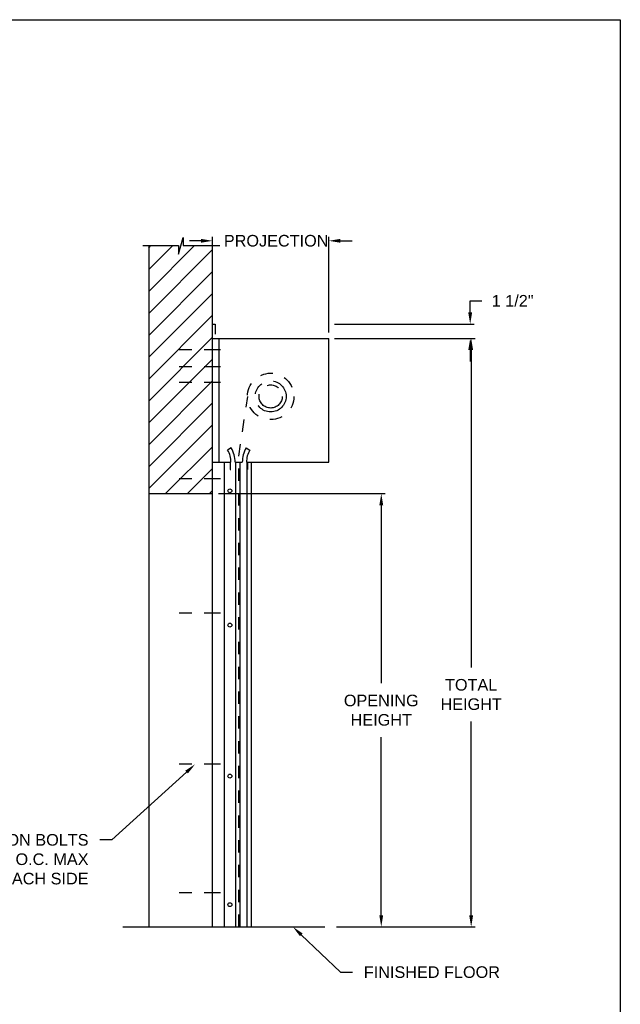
# Model space of a CAD drawing. Header units: inches. Extents: x 169.6 to 213.8, y 195 to 266.5.
# Tile 10 of 49: x 184.2 to 189.1, y 199.8 to 207.8. Entities that reach past the tile are written whole.
import ezdxf
from ezdxf import colors
from ezdxf.entities.mleader import LeaderData, LeaderLine
from ezdxf.math import Vec2, Vec3

# ---------------------------------------------------------------- set-up
doc = ezdxf.new("R2010")
doc.units = ezdxf.units.IN
doc.header["$LTSCALE"] = 0.25
doc.header["$MEASUREMENT"] = 0
for name, pattern in [('CENTER', [2, 1.25, -0.25, 0.25, -0.25]), ('CENTER2', [1.125, 0.75, -0.125, 0.125, -0.125]), ('HIDDEN', [0.375, 0.25, -0.125])]:
    doc.linetypes.add(name, pattern=pattern)
doc.layers.add('ANNOTATIONS', color=1, linetype='Continuous')
doc.layers.add('RHX LH F.O.H.', color=7, linetype='Continuous')
doc.styles.add('ARIAL', font='arial.ttf', dxfattribs={"height": 0.09375})
doc.dimstyles.new('STANDARD$0', dxfattribs={"dimtxt": 0.09375, "dimasz": 0.09375, "dimexe": 0.03125, "dimexo": 0.046875, "dimgap": 0.09, "dimtad": 0, "dimtih": 1, "dimtoh": 1, "dimdec": 4, "dimzin": 0, "dimdsep": 46, "dimtxsty": 'ARIAL', "dimcen": 0.09, "dimadec": 0, "dimazin": 0, "dimtfac": 1, "dimtdec": 4, "dimtofl": 0, "dimtmove": 0, "dimatfit": 1, "dimfxl": 1, "dimtolj": 1, "dimtzin": 0, "dimarcsym": 0})

# ---------------------------------------------------------------- blocks, each defined once
blk = doc.blocks.new('*D50')
at = {"layer": 'ANNOTATIONS', "color": 0, "lineweight": -2, "transparency": 16777216}
for p, q in [((185.7061, 205.9976), (185.6124, 205.9976)), ((185.7999, 205.3722), (185.7999, 206.0288)), ((186.7374, 205.2571), (186.7374, 206.0288)), ((186.8311, 205.9976), (186.9249, 205.9976))]:
    blk.add_line(p, q, dxfattribs=at)
at = {"layer": 'ANNOTATIONS', "color": 0, "transparency": 16777216}
for points in [[(185.7061, 206.0132), (185.7061, 205.9819), (185.7999, 205.9976)], [(186.8311, 206.0132), (186.8311, 205.9819), (186.7374, 205.9976)]]:
    blk.add_solid(points, dxfattribs=at)
at = {"layer": 'defpoints', "color": 0, "transparency": 16777216}
for p in [(186.7374, 205.9976), (185.7999, 205.3253), (186.7374, 205.2102)]:
    blk.add_point(p, dxfattribs=at)
at = {"layer": 'ANNOTATIONS', "color": 0, "transparency": 16777216, "insert": (186.3127, 205.9976), "char_height": 0.09375, "attachment_point": 5, "style": 'ARIAL'}
blk.add_mtext('\\A1;PROJECTION', dxfattribs=at)
blk = doc.blocks.new('*D51')
at = {"layer": 'ANNOTATIONS', "color": 0, "lineweight": -2, "transparency": 16777216}
for p, q in [((187.8786, 205.419), (187.8786, 205.5128)), ((187.8786, 205.5128), (187.9724, 205.5128)), ((186.7843, 205.3253), (187.9099, 205.3253)), ((186.7843, 205.2102), (187.9099, 205.2102)), ((187.8786, 205.1165), (187.8786, 205.0227))]:
    blk.add_line(p, q, dxfattribs=at)
at = {"layer": 'ANNOTATIONS', "color": 0, "transparency": 16777216}
for points in [[(187.863, 205.419), (187.8943, 205.419), (187.8786, 205.3253)], [(187.863, 205.1165), (187.8943, 205.1165), (187.8786, 205.2102)]]:
    blk.add_solid(points, dxfattribs=at)
at = {"layer": 'defpoints', "color": 0, "transparency": 16777216}
for p in [(186.7374, 205.3253), (187.8786, 205.3253), (186.7374, 205.2102)]:
    blk.add_point(p, dxfattribs=at)
at = {"layer": 'ANNOTATIONS', "color": 0, "transparency": 16777216, "insert": (188.2211, 205.5128), "char_height": 0.09375, "attachment_point": 5, "style": 'ARIAL'}
blk.add_mtext('\\A1;1 1/2"', dxfattribs=at)
blk = doc.blocks.new('*D54')
at = {"layer": 'ANNOTATIONS', "color": 0, "lineweight": -2, "transparency": 16777216}
for p, q in [((185.8468, 203.9569), (187.1922, 203.9569)), ((187.161, 203.8631), (187.161, 202.426)), ((187.161, 200.554), (187.161, 201.9911)), ((186.7999, 200.4602), (187.1922, 200.4602))]:
    blk.add_line(p, q, dxfattribs=at)
at = {"layer": 'ANNOTATIONS', "color": 0, "transparency": 16777216}
for points in [[(187.1453, 203.8631), (187.1766, 203.8631), (187.161, 203.9569)], [(187.1453, 200.554), (187.1766, 200.554), (187.161, 200.4602)]]:
    blk.add_solid(points, dxfattribs=at)
at = {"layer": 'defpoints', "color": 0, "transparency": 16777216}
for p in [(185.7999, 203.9569), (187.161, 203.9569), (186.753, 200.4602)]:
    blk.add_point(p, dxfattribs=at)
at = {"layer": 'ANNOTATIONS', "color": 0, "transparency": 16777216, "insert": (187.161, 202.2086), "char_height": 0.09375, "attachment_point": 5, "style": 'ARIAL'}
blk.add_mtext('\\A1;OPENING \\PHEIGHT', dxfattribs=at)
blk = doc.blocks.new('*D55')
at = {"layer": 'ANNOTATIONS', "color": 0, "lineweight": -2, "transparency": 16777216}
for p, q in [((186.7843, 205.2102), (187.9177, 205.2102)), ((187.8864, 205.1165), (187.8864, 202.5527)), ((187.8864, 200.554), (187.8864, 202.1178)), ((186.7999, 200.4602), (187.9177, 200.4602))]:
    blk.add_line(p, q, dxfattribs=at)
at = {"layer": 'ANNOTATIONS', "color": 0, "transparency": 16777216}
for points in [[(187.8708, 205.1165), (187.9021, 205.1165), (187.8864, 205.2102)], [(187.8708, 200.554), (187.9021, 200.554), (187.8864, 200.4602)]]:
    blk.add_solid(points, dxfattribs=at)
at = {"layer": 'defpoints', "color": 0, "transparency": 16777216}
for p in [(186.7374, 205.2102), (186.753, 200.4602), (187.8864, 200.4602)]:
    blk.add_point(p, dxfattribs=at)
at = {"layer": 'ANNOTATIONS', "color": 0, "transparency": 16777216, "insert": (187.8864, 202.3352), "char_height": 0.09375, "attachment_point": 5, "style": 'ARIAL'}
blk.add_mtext('\\A1;TOTAL\\PHEIGHT', dxfattribs=at)

msp = doc.modelspace()

# ---------------------------------------------------------------- hatches: boundary and pattern name
at = {"layer": 'RHX LH F.O.H.', "linetype": 'Continuous'}
h = msp.add_hatch(dxfattribs=at)
h.set_pattern_fill('ANSI31', color=256, style=0)
h.set_pattern_definition([(45, (-16.02855, -58.12684), (-0.088388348, 0.088388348), [])])
h.paths.add_polyline_path([(185.79988, 205.22401), (185.79988, 205.9586), (185.56339, 205.9586), (185.56339, 206.02326), (185.52498, 205.8899), (185.52498, 205.9586), (185.28426, 205.9586), (185.28426, 205.4083)])
h.paths.add_polyline_path([(185.28426, 205.4083), (185.28426, 203.95688), (185.79988, 203.95688), (185.79988, 205.21024), (185.79988, 205.22401)])

# ---------------------------------------------------------------- linework, layer by layer
at = {"layer": 'defpoints'}
msp.add_lwpolyline([(189.08986, 195.04721), (169.61998, 195.04721), (169.61998, 207.78232), (189.08986, 207.78232)], close=True, dxfattribs=at)
at = {"layer": 'RHX LH F.O.H.', "linetype": 'Continuous'}
for p, q in [((185.52498, 205.8899), (185.56339, 206.02326)), ((185.56339, 206.02326), (185.56339, 205.9586)), ((185.23787, 205.9586), (185.52498, 205.9586)), ((185.28426, 205.9586), (185.28426, 200.46024)), ((185.52498, 205.9586), (185.52498, 205.8899)), ((185.56339, 205.9586), (185.85858, 205.9586)), ((185.79988, 200.46024), (185.79988, 205.9586)), ((185.79988, 205.32529), (185.82129, 205.32529)), ((185.82129, 205.32529), (185.82129, 205.24303)), ((185.79988, 205.21024), (186.73738, 205.21024)), ((185.85266, 204.21024), (185.85266, 205.21024)), ((186.73738, 204.21024), (186.73738, 205.21024)), ((185.95041, 204.32583), (185.9215, 204.30885)), ((186.07124, 204.32583), (186.10015, 204.30885)), ((185.79988, 204.21024), (185.94832, 204.21024)), ((185.89384, 204.21024), (185.89384, 200.46024)), ((185.94051, 204.21024), (185.94051, 204.15174)), ((185.98185, 204.21024), (186.03979, 204.21024)), ((185.98511, 204.21024), (185.98511, 200.46024)), ((186.01864, 204.21024), (186.01864, 200.46024)), ((186.07332, 204.21024), (186.73738, 204.21024)), ((186.07659, 204.21024), (186.07659, 200.46024)), ((186.08113, 204.21024), (186.08113, 204.15174)), ((186.11011, 204.21024), (186.11011, 200.46024)), ((185.94051, 204.15174), (185.94832, 204.15174)), ((186.08113, 204.15174), (186.07332, 204.15174)), ((185.28426, 203.95688), (185.79988, 203.95688)), ((185.07491, 200.46024), (186.70613, 200.46024))]:
    msp.add_line(p, q, dxfattribs=at)
at = {"layer": 'RHX LH F.O.H.', "linetype": 'CENTER2', "ltscale": 0.7}
for p, q in [((185.86238, 205.11649), (185.45613, 205.11649)), ((185.86238, 204.9809), (185.45613, 204.9809)), ((185.86238, 204.85473), (185.45613, 204.85473)), ((185.86238, 204.07551), (185.45613, 204.07551)), ((185.86238, 202.99149), (185.45613, 202.99149)), ((185.86238, 201.77274), (185.45613, 201.77274)), ((185.86238, 200.7352), (185.45613, 200.7352))]:
    msp.add_line(p, q, dxfattribs=at)
at = {"layer": 'RHX LH F.O.H.', "linetype": 'HIDDEN'}
for p, q in [((186.01082, 204.25813), (186.08378, 204.74164)), ((186.01082, 200.46024), (186.01082, 204.25813))]:
    msp.add_line(p, q, dxfattribs=at)
msp.add_circle((186.26863, 204.74149), 0.1875, dxfattribs=at)
at = {"layer": 'RHX LH F.O.H.', "linetype": 'CENTER'}
for radius in [0.125, 0.09375]:
    msp.add_circle((186.26863, 204.74149), radius, dxfattribs=at)
at = {"layer": 'RHX LH F.O.H.', "linetype": 'Continuous'}
for centre in [(185.93948, 203.97975), (185.93948, 202.89574), (185.93948, 201.67699), (185.93948, 200.63944)]:
    msp.add_circle(centre, 0.01562, dxfattribs=at)
for centre, radius, start, end in [((185.75368, 204.21024), 0.22817, 0, 30.436314), ((186.26797, 204.21024), 0.22817, 149.563686, 180), ((185.75368, 204.21024), 0.19465, 0, 30.436314), ((186.26797, 204.21024), 0.19465, 149.563686, 180)]:
    msp.add_arc(centre, radius, start, end, dxfattribs=at)

# ---------------------------------------------------------------- dimensions: what is measured, and where the dimension line sits
at = {"layer": 'ANNOTATIONS'}
dim = msp.add_linear_dim(base=(186.73738, 205.99756), p1=(185.79988, 205.32529), p2=(186.73738, 205.21024), text='PROJECTION', dimstyle='STANDARD$0', dxfattribs=at)
dim.commit()
dim.dimension.update_dxf_attribs({"geometry": '*D50', "text_midpoint": (186.31269, 205.99756), "dimtype": 160})
for base, p1, p2, text, picture, middle in [((187.87864, 205.32529), (186.73738, 205.21024), (186.73738, 205.32529), '1 1/2"', '*D51', (188.22108, 205.51279)), ((187.16095, 203.95688), (186.75301, 200.46024), (185.79988, 203.95688), 'OPENING \\PHEIGHT', '*D54', (187.16095, 202.20856))]:
    dim = msp.add_linear_dim(base=base, p1=p1, p2=p2, angle=90, text=text, dimstyle='STANDARD$0', dxfattribs=at)
    dim.commit()
    dim.dimension.update_dxf_attribs({"geometry": picture, "text_midpoint": middle})
dim = msp.add_linear_dim(base=(187.88645, 200.46024), p1=(186.73738, 205.21024), p2=(186.75301, 200.46024), angle=90, text='TOTAL\\PHEIGHT', dimstyle='STANDARD$0', dxfattribs=at)
dim.commit()
dim.dimension.update_dxf_attribs({"geometry": '*D55', "text_midpoint": (187.88645, 202.33524), "dimtype": 160})

# ---------------------------------------------------------------- leaders
ml = msp.add_multileader_mtext('Standard', dxfattribs=at)
ml.set_content('3/8" EXPANSION BOLTS\\P3\'-0" O.C. MAX\\PEACH SIDE', color=256, style='ARIAL')
ml.set_leader_properties()
ml.build(insert=Vec2(0, 0))
ml.multileader.update_dxf_attribs({"dogleg_length": 0.36, "arrow_head_size": 0.09375})
ctx = ml.context
ctx.base_point, ctx.char_height, ctx.arrow_head_size, ctx.landing_gap_size, ctx.plane_origin = Vec3(183.2262, 201.16177), 0.09375, 0.09375, 0.09, Vec3(182.99548, 201.08665)
ctx.text_align_type = 2
notes = []
notes.append((ctx, [(1, (1, 1, 0), (184.98676, 201.16177), (-1, 0), 0.09796, [(0, [(185.65926, 201.77274)], 0, [])])]))
ctx.mtext.insert, ctx.mtext.width, ctx.mtext.alignment, ctx.mtext.flow_direction = Vec3(184.7988, 201.20945), 1.5321608, 3, 5
ml = msp.add_multileader_mtext('Standard', dxfattribs=at)
ml.set_content('FINISHED FLOOR', color=256, style='ARIAL')
ml.set_leader_properties()
ml.build(insert=Vec2(0, 0))
ml.multileader.update_dxf_attribs({"dogleg_length": 0.36, "arrow_head_size": 0.09375})
ctx = ml.context
ctx.base_point, ctx.char_height, ctx.arrow_head_size, ctx.landing_gap_size, ctx.plane_origin = Vec3(186.93007, 200.09417), 0.09375, 0.09375, 0.09, Vec3(186.14504, 199.66095)
notes.append((ctx, [(0, (1, 1, 0), (186.83212, 200.09417), (1, 0), 0.09796, [(0, [(186.44795, 200.46024)], 0, [])])]))
ctx.mtext.insert, ctx.mtext.flow_direction = Vec3(187.02007, 200.14185), 5
for ctx, leaders in notes:
    for number, flags, end, landing, length, lines in leaders:
        leader = LeaderData()
        leader.index, (leader.has_last_leader_line, leader.has_dogleg_vector, leader.attachment_direction) = number, flags
        leader.last_leader_point, leader.dogleg_vector, leader.dogleg_length = Vec3(end), Vec3(landing), length
        for number, points, colour, breaks in lines:
            line = LeaderLine()
            line.index, line.vertices, line.color, line.breaks = number, Vec3.list(points), colors.encode_raw_color(colour), breaks
            leader.lines.append(line)
        ctx.leaders.append(leader)

doc.saveas('drawing.dxf')
